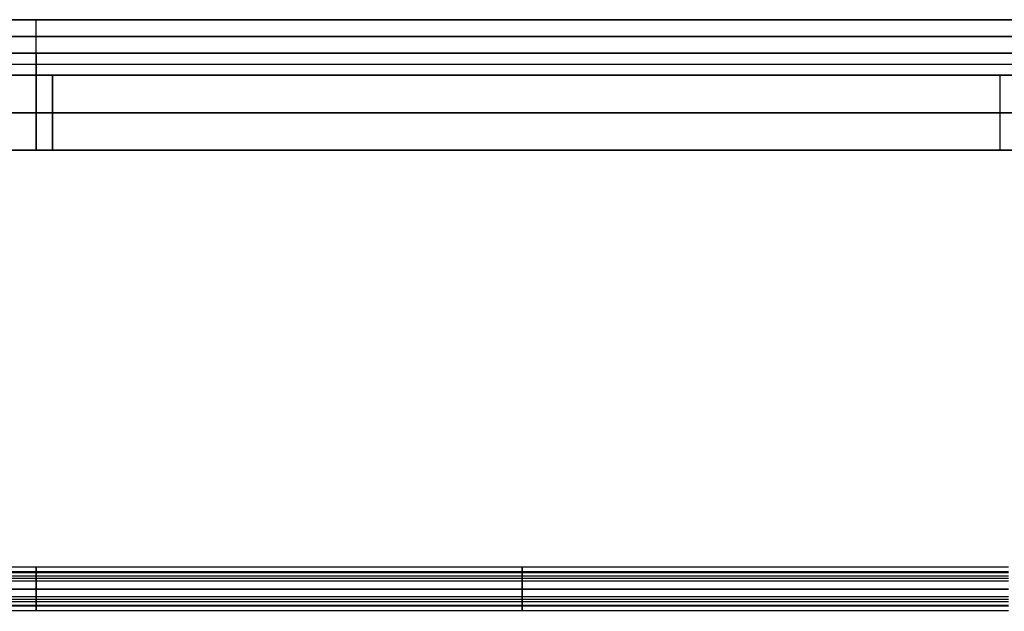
# Model space of a CAD drawing. Header units: millimetres. Extents: x -710 to 710, y 0 to 382.
# Tile 5 of 8: x -6 to 349, y 169 to 382. Entities that reach past the tile are written whole.
import ezdxf

# ---------------------------------------------------------------- set-up
doc = ezdxf.new("R2010")
doc.units = ezdxf.units.MM
doc.header["$MEASUREMENT"] = 0
for name, color, linetype in [('IGES LEVEL 22', 7, 'Continuous'), ('IGES LEVEL 24', 7, 'Continuous'), ('IGES LEVEL 9', 7, 'Continuous')]:
    doc.layers.add(name, color=color, linetype=linetype)

msp = doc.modelspace()

# ---------------------------------------------------------------- linework, layer by layer
at = {"layer": 'IGES LEVEL 22', "color": 252, "extrusion": (1, 0, 0)}
for centre, radius, start, end in [((177, 0), 8, 270, 90), ((177, 0, 175), 8, 270, 90), ((177, 0), 6, 270, 90), ((177, 0, 175), 6, 270, 90), ((177, 0), 8, 90, 270), ((177, 0), 6, 90, 270), ((177, 0, 175), 8, 90, 270), ((177, 0, 175), 6, 90, 270)]:
    msp.add_arc(centre, radius, start, end, dxfattribs=at)
at = {"layer": 'IGES LEVEL 22', "color": 252}
for points in [[(350, 184.85, -1.56), (0, 184.85, -1.56), (-350, 184.85, -1.56)], [(350, 183.18, 5.08), (0, 183.18, 5.08), (-350, 183.18, 5.08)], [(350, 182.88, -1.17), (0, 182.88, -1.17), (-350, 182.88, -1.17)], [(350, 181.64, 3.81), (0, 181.64, 3.81), (-350, 181.64, 3.81)], [(350, 180.77, -7.06), (0, 180.77, -7.06), (-350, 180.77, -7.06)], [(350, 179.83, -5.29), (0, 179.83, -5.29), (-350, 179.83, -5.29)], [(350, 177, -6), (0, 177, -6), (-350, 177, -6)], [(-350, 177, 6), (0, 177, 6), (350, 177, 6)], [(-350, 177, -8), (0, 177, -8), (350, 177, -8)], [(350, 177, 8), (0, 177, 8), (-350, 177, 8)], [(-350, 177, 8), (0, 177, 8), (350, 177, 8)], [(350, 177, -8), (0, 177, -8), (-350, 177, -8)], [(350, 177, 6), (0, 177, 6), (-350, 177, 6)], [(-350, 177, -6), (0, 177, -6), (350, 177, -6)], [(350, 174.17, -5.29), (0, 174.17, -5.29), (-350, 174.17, -5.29)], [(350, 173.23, -7.06), (0, 173.23, -7.06), (-350, 173.23, -7.06)], [(350, 172.36, 3.81), (0, 172.36, 3.81), (-350, 172.36, 3.81)], [(350, 171.12, -1.17), (0, 171.12, -1.17), (-350, 171.12, -1.17)], [(350, 170.82, 5.08), (0, 170.82, 5.08), (-350, 170.82, 5.08)], [(350, 169.15, -1.56), (0, 169.15, -1.56), (-350, 169.15, -1.56)]]:
    msp.add_open_spline(points, degree=2, dxfattribs=at)
at = {"layer": 'IGES LEVEL 22'}
for points in [[(-350, 177, 8), (0, 177, 8), (350, 177, 8)], [(350, 177, -8), (0, 177, -8), (-350, 177, -8)], [(-350, 177, -6), (0, 177, -6), (350, 177, -6)], [(350, 177, 6), (0, 177, 6), (-350, 177, 6)]]:
    msp.add_open_spline(points, degree=2, dxfattribs=at)
at = {"layer": 'IGES LEVEL 24', "color": 9}
for points in [[(-710, 382), (0, 382), (710, 382)], [(-702, 382, -335), (0, 382, -335), (702, 382, -335)], [(702, 382, 335), (0, 382, 335), (-702, 382, 335)], [(702, 382, -335), (0, 382, -335), (-702, 382, -335)], [(-702, 382, 335), (0, 382, 335), (702, 382, 335)], [(0, 382, 335), (0, 382), (0, 382, -335)], [(0, 370, -335), (0, 376, -335), (0, 382, -335)], [(0, 370, 335), (0, 376, 335), (0, 382, 335)], [(-702, 376, -335), (0, 376, -335), (702, 376, -335)], [(702, 376, 335), (0, 376, 335), (-702, 376, 335)], [(-702, 370, -335), (0, 370, -335), (702, 370, -335)], [(702, 370, 335), (0, 370, 335), (-702, 370, 335)], [(698.54, 370, 335), (0, 370, 335), (-698.54, 370, 335)], [(-698.54, 370, -335), (0, 370, -335), (698.54, 370, -335)], [(0, 370, 335), (0, 366, 315), (0, 362, 295)], [(0, 362, -295), (0, 366, -315), (0, 370, -335)], [(-690, 366, 315), (0, 366, 315), (690, 366, 315)], [(-690, 366, -315), (0, 366, -315), (690, 366, -315)], [(-670, 362, 295), (0, 362, 295), (670, 362, 295)], [(670, 362, -295), (0, 362, -295), (-670, 362, -295)], [(-670, 362, -295), (0, 362, -295), (670, 362, -295)], [(670, 362, 295), (0, 362, 295), (-670, 362, 295)], [(-670, 362), (0, 362), (670, 362)], [(0, 362, 295), (0, 362), (0, 362, -295)]]:
    msp.add_open_spline(points, degree=2, dxfattribs=at)
at = {"layer": 'IGES LEVEL 24'}
for points in [[(702, 382, -335), (0, 382, -335), (-702, 382, -335)], [(-702, 382, 335), (0, 382, 335), (702, 382, 335)], [(698.54, 370, 335), (0, 370, 335), (-698.54, 370, 335)], [(-698.54, 370, -335), (0, 370, -335), (698.54, 370, -335)], [(-670, 362, -295), (0, 362, -295), (670, 362, -295)], [(670, 362, 295), (0, 362, 295), (-670, 362, 295)]]:
    msp.add_open_spline(points, degree=2, dxfattribs=at)
at = {"layer": 'IGES LEVEL 9'}
for points in [[(0, 362, -2.76), (-347.03, 362, -164.41), (-694.06, 362, -326.06)], [(-694.06, 362, 326.06), (-347.03, 362, 164.41), (0, 362, 2.76)], [(0, 362, -2.76), (0, 348.5, -2.76), (0, 335, -2.76)], [(694.06, 362, -326.06), (347.03, 362, -164.41), (0, 362, -2.76)], [(0, 362, 2.76), (347.03, 362, 164.41), (694.06, 362, 326.06)], [(0, 362, 2.76), (0, 348.5, 2.76), (0, 335, 2.76)], [(5.92, 362), (351.04, 362, -160.76), (696.17, 362, -321.52)], [(5.92, 362), (5.92, 348.5), (5.92, 335)], [(696.17, 362, 321.52), (351.04, 362, 160.76), (5.92, 362)], [(-694.06, 335, -326.06), (-347.03, 335, -164.41), (0, 335, -2.76)], [(0, 335, 2.76), (-347.03, 335, 164.41), (-694.06, 335, 326.06)], [(0, 335, -2.76), (347.03, 335, -164.41), (694.06, 335, -326.06)], [(694.06, 335, 326.06), (347.03, 335, 164.41), (0, 335, 2.76)], [(696.17, 335, -321.52), (351.04, 335, -160.76), (5.92, 335)], [(5.92, 335), (351.04, 335, 160.76), (696.17, 335, 321.52)]]:
    msp.add_open_spline(points, degree=2, dxfattribs=at)
at = {"layer": 'IGES LEVEL 9', "color": 252}
for points in [[(-694.06, 362, 326.06), (-347.03, 362, 164.41), (0, 362, 2.76)], [(0, 362, -2.76), (-347.03, 362, -164.41), (-694.06, 362, -326.06)], [(0, 362, -2.76), (-347.03, 362, -164.41), (-694.06, 362, -326.06)], [(-694.06, 362, 326.06), (-347.03, 362, 164.41), (0, 362, 2.76)], [(-5.92, 362), (0, 362), (5.92, 362)], [(0, 362, 2.76), (347.03, 362, 164.41), (694.06, 362, 326.06)], [(694.06, 362, -326.06), (347.03, 362, -164.41), (0, 362, -2.76)], [(0, 362, -2.76), (0, 362), (0, 362, 2.76)], [(0, 335, -2.76), (0, 348.5, -2.76), (0, 362, -2.76)], [(694.06, 362, -326.06), (347.03, 362, -164.41), (0, 362, -2.76)], [(0, 362, -2.76), (0, 348.5, -2.76), (0, 335, -2.76)], [(0, 335, 2.76), (0, 348.5, 2.76), (0, 362, 2.76)], [(0, 362, 2.76), (347.03, 362, 164.41), (694.06, 362, 326.06)], [(0, 362, 2.76), (0, 348.5, 2.76), (0, 335, 2.76)], [(696.17, 362, 321.52), (351.04, 362, 160.76), (5.92, 362)], [(5.92, 362), (351.04, 362, -160.76), (696.17, 362, -321.52)], [(5.92, 335), (5.92, 348.5), (5.92, 362)], [(5.92, 362), (351.04, 362, -160.76), (696.17, 362, -321.52)], [(696.17, 362, 321.52), (351.04, 362, 160.76), (5.92, 362)], [(5.92, 362), (5.92, 348.5), (5.92, 335)], [(347.03, 335, -164.41), (347.03, 348.5, -164.41), (347.03, 362, -164.41)], [(347.03, 335, 164.41), (347.03, 348.5, 164.41), (347.03, 362, 164.41)], [(-694.06, 348.5, -326.06), (-347.03, 348.5, -164.41), (0, 348.5, -2.76)], [(0, 348.5, 2.76), (-347.03, 348.5, 164.41), (-694.06, 348.5, 326.06)], [(0, 348.5, -2.76), (347.03, 348.5, -164.41), (694.06, 348.5, -326.06)], [(694.06, 348.5, 326.06), (347.03, 348.5, 164.41), (0, 348.5, 2.76)], [(696.17, 348.5, -321.52), (351.04, 348.5, -160.76), (5.92, 348.5)], [(5.92, 348.5), (351.04, 348.5, 160.76), (696.17, 348.5, 321.52)], [(-694.06, 335, 326.06), (-347.03, 335, 164.41), (0, 335, 2.76)], [(0, 335, -2.76), (-347.03, 335, -164.41), (-694.06, 335, -326.06)], [(-694.06, 335, -326.06), (-347.03, 335, -164.41), (0, 335, -2.76)], [(0, 335, 2.76), (-347.03, 335, 164.41), (-694.06, 335, 326.06)], [(-5.92, 335), (0, 335), (5.92, 335)], [(0, 335, 2.76), (347.03, 335, 164.41), (694.06, 335, 326.06)], [(694.06, 335, -326.06), (347.03, 335, -164.41), (0, 335, -2.76)], [(0, 335, -2.76), (0, 335), (0, 335, 2.76)], [(0, 335, -2.76), (347.03, 335, -164.41), (694.06, 335, -326.06)], [(694.06, 335, 326.06), (347.03, 335, 164.41), (0, 335, 2.76)], [(696.17, 335, 321.52), (351.04, 335, 160.76), (5.92, 335)], [(5.92, 335), (351.04, 335, -160.76), (696.17, 335, -321.52)], [(696.17, 335, -321.52), (351.04, 335, -160.76), (5.92, 335)], [(5.92, 335), (351.04, 335, 160.76), (696.17, 335, 321.52)]]:
    msp.add_open_spline(points, degree=2, dxfattribs=at)

doc.saveas('drawing.dxf')
